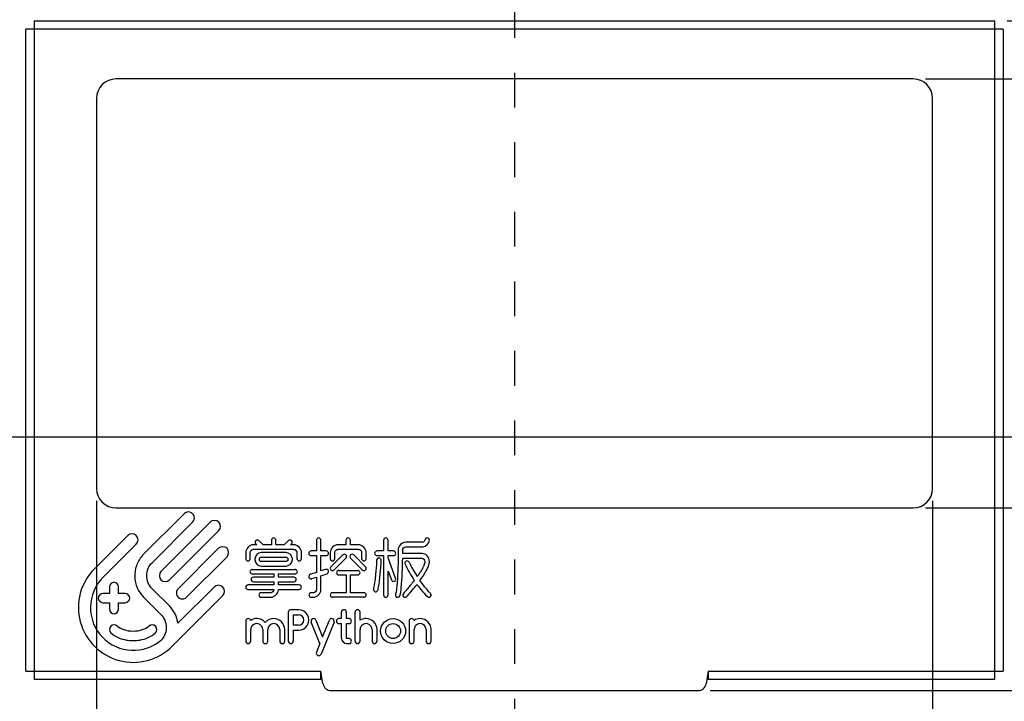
# Model space of a CAD drawing. Header units: millimetres. Extents: x 0 to 228, y 39 to 200.
# Tile 4 of 13: x 46 to 81, y 87 to 112. Entities that reach past the tile are written whole.
import ezdxf

# ---------------------------------------------------------------- set-up
doc = ezdxf.new("R2010")
doc.units = ezdxf.units.MM
doc.header["$LTSCALE"] = 12.565385
doc.header["$PDMODE"] = 3
doc.header["$PDSIZE"] = 5
doc.linetypes.add('DASHED', pattern=[0.2, 0.1, -0.1])
doc.layers.get('0').update_dxf_attribs({"linetype": 'CONTINUOUS'})
doc.layers.get('Defpoints').update_dxf_attribs({"linetype": 'CONTINUOUS'})
doc.styles.get("Standard").update_dxf_attribs({"font": 'txt', "width": 0.6})
doc.dimstyles.new('DIMSTYLE_1', dxfattribs={"dimtxt": 1.923077, "dimasz": 1.153846, "dimexe": 0.18, "dimexo": 0.0625, "dimgap": 0.09, "dimtad": 1, "dimdec": 1, "dimdsep": 46, "dimtxsty": 'Standard', "dimblk": '_FILLED', "dimblk1": '_FILLED', "dimblk2": '_FILLED', "dimcen": 0.09, "dimadec": 0, "dimazin": 0, "dimtp": 0.2, "dimtm": 0.2, "dimtfac": 1, "dimtdec": 1, "dimtofl": 0, "dimtmove": 0, "dimatfit": 3, "dimldrblk": '_FILLED', "dimfxl": 0, "dimtolj": 1, "dimarcsym": 0})
doc.dimstyles.new('DIMSTYLE_4', dxfattribs={"dimtxt": 1.923077, "dimasz": 1.153846, "dimexe": 0.18, "dimexo": 0.0625, "dimgap": 0.09, "dimtad": 1, "dimdec": 3, "dimdsep": 46, "dimtxsty": 'Standard', "dimblk": '_FILLED', "dimblk1": '_FILLED', "dimblk2": '_FILLED', "dimcen": 0.09, "dimadec": 0, "dimazin": 0, "dimtp": 0.1, "dimtm": 0.1, "dimtfac": 1, "dimtdec": 3, "dimtofl": 0, "dimtmove": 0, "dimatfit": 3, "dimldrblk": '_FILLED', "dimfxl": 0, "dimtolj": 1, "dimarcsym": 0})
doc.dimstyles.new('DIMSTYLE_5', dxfattribs={"dimtxt": 1.923077, "dimasz": 1.153846, "dimexe": 0.18, "dimexo": 0.0625, "dimgap": 0.09, "dimtad": 1, "dimdec": 3, "dimdsep": 46, "dimtxsty": 'Standard', "dimblk": '_FILLED', "dimblk1": '_FILLED', "dimblk2": '_FILLED', "dimcen": 0.09, "dimadec": 0, "dimazin": 0, "dimtp": 0.2, "dimtm": 0.2, "dimtfac": 1, "dimtdec": 3, "dimtofl": 0, "dimtmove": 0, "dimatfit": 3, "dimldrblk": '_FILLED', "dimfxl": 0, "dimtolj": 1, "dimarcsym": 0})
doc.dimstyles.new('DIMSTYLE_7', dxfattribs={"dimtxt": 1.923077, "dimasz": 1.153846, "dimexe": 0.18, "dimexo": 0.0625, "dimgap": 0.09, "dimtad": 1, "dimdec": 1, "dimdsep": 46, "dimtxsty": 'Standard', "dimblk": '_FILLED', "dimblk1": '_FILLED', "dimblk2": '_FILLED', "dimcen": 0.09, "dimadec": 0, "dimazin": 0, "dimtp": 0.3, "dimtm": 0.3, "dimtfac": 1, "dimtdec": 1, "dimtofl": 0, "dimtmove": 0, "dimatfit": 3, "dimldrblk": '_FILLED', "dimfxl": 0, "dimtolj": 1, "dimarcsym": 0})

# ---------------------------------------------------------------- blocks, each defined once
blk = doc.blocks.new('_FILLED')
at = {"color": 0, "linetype": 'ByBlock'}
blk.add_solid([(0, 0), (-1, 0.267), (-1, -0.267)], dxfattribs=at)
blk = doc.blocks.new('*D75')
at = {"color": 0, "linetype": 'Continuous', "lineweight": -2, "transparency": 16777216}
for p, q in [((40.921, 98.228), (40.921, 66.178)), ((63.711, 70.615), (63.711, 66.178)), ((62.558, 66.358), (42.075, 66.358))]:
    blk.add_line(p, q, dxfattribs=at)
at = {"layer": 'Defpoints', "color": 0, "linetype": 'Continuous', "transparency": 16777216}
for p in [(40.921, 98.29), (63.711, 70.678), (40.921, 66.358)]:
    blk.add_point(p, dxfattribs=at)
at = {"color": 0, "linetype": 'Continuous', "lineweight": -2, "transparency": 16777216, "xscale": 1.1538461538, "yscale": 1.1538461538, "zscale": 1.1538461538, "rotation": 180}
blk.add_blockref('_FILLED', (40.921, 66.358), dxfattribs=at)
at = {"color": 0, "linetype": 'Continuous', "lineweight": -2, "transparency": 16777216, "xscale": 1.1538461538, "yscale": 1.1538461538, "zscale": 1.1538461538}
blk.add_blockref('_FILLED', (63.711, 66.358), dxfattribs=at)
at = {"color": 0, "linetype": 'Continuous', "transparency": 16777216, "insert": (54.261, 68.372), "char_height": 1.9231, "width": 4.61538, "attachment_point": 2}
blk.add_mtext('\\A1;22.8', dxfattribs=at)
blk = doc.blocks.new('*D76')
at = {"color": 0, "linetype": 'Continuous', "lineweight": -2, "transparency": 16777216}
for p, q in [((86.99, 100.074), (86.99, 66.178)), ((63.711, 67.255), (63.711, 66.178)), ((64.865, 66.358), (85.836, 66.358))]:
    blk.add_line(p, q, dxfattribs=at)
at = {"layer": 'Defpoints', "color": 0, "linetype": 'Continuous', "transparency": 16777216}
for p in [(86.99, 100.136), (63.711, 67.317), (86.99, 66.358)]:
    blk.add_point(p, dxfattribs=at)
at = {"color": 0, "linetype": 'Continuous', "lineweight": -2, "transparency": 16777216, "xscale": 1.1538461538, "yscale": 1.1538461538, "zscale": 1.1538461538, "rotation": 180}
blk.add_blockref('_FILLED', (63.711, 66.358), dxfattribs=at)
at = {"color": 0, "linetype": 'Continuous', "lineweight": -2, "transparency": 16777216, "xscale": 1.1538461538, "yscale": 1.1538461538, "zscale": 1.1538461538}
blk.add_blockref('_FILLED', (86.99, 66.358), dxfattribs=at)
at = {"color": 0, "linetype": 'Continuous', "transparency": 16777216, "insert": (69.208, 68.372), "char_height": 1.9231, "width": 4.61538, "attachment_point": 2}
blk.add_mtext('\\A1;23.3', dxfattribs=at)
blk = doc.blocks.new('*D82')
at = {"color": 0, "linetype": 'Continuous', "lineweight": -2, "transparency": 16777216}
for p, q in [((39.878, 120.443), (27.895, 120.443)), ((28.075, 119.289), (28.075, 97.751)), ((85.427, 96.597), (27.895, 96.597))]:
    blk.add_line(p, q, dxfattribs=at)
at = {"layer": 'Defpoints', "color": 0, "linetype": 'Continuous', "transparency": 16777216}
for p in [(39.941, 120.443), (28.075, 96.597), (85.489, 96.597)]:
    blk.add_point(p, dxfattribs=at)
at = {"color": 0, "linetype": 'Continuous', "lineweight": -2, "transparency": 16777216, "xscale": 1.1538461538, "yscale": 1.1538461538, "zscale": 1.1538461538}
for p, rotation in [((28.075, 120.443), 90), ((28.075, 96.597), 270)]:
    blk.add_blockref('_FILLED', p, dxfattribs=dict(at, rotation=rotation))
at = {"color": 0, "linetype": 'Continuous', "transparency": 16777216, "insert": (26.062, 106.813), "char_height": 1.9231, "width": 4.61538, "attachment_point": 2, "rotation": 90}
blk.add_mtext('\\A1;23.8', dxfattribs=at)
blk = doc.blocks.new('*D83')
at = {"color": 0, "linetype": 'Continuous', "lineweight": -2, "transparency": 16777216}
for p, q in [((48.611, 94.295), (48.611, 69.809)), ((78.812, 94.295), (78.812, 69.809)), ((49.765, 69.989), (77.658, 69.989))]:
    blk.add_line(p, q, dxfattribs=at)
at = {"layer": 'Defpoints', "color": 0, "linetype": 'Continuous', "transparency": 16777216}
for p in [(48.611, 94.358), (78.812, 94.358), (78.812, 69.989)]:
    blk.add_point(p, dxfattribs=at)
at = {"color": 0, "linetype": 'Continuous', "lineweight": -2, "transparency": 16777216, "xscale": 1.1538461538, "yscale": 1.1538461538, "zscale": 1.1538461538, "rotation": 180}
blk.add_blockref('_FILLED', (48.611, 69.989), dxfattribs=at)
at = {"color": 0, "linetype": 'Continuous', "lineweight": -2, "transparency": 16777216, "xscale": 1.1538461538, "yscale": 1.1538461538, "zscale": 1.1538461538}
blk.add_blockref('_FILLED', (78.812, 69.989), dxfattribs=at)
at = {"color": 0, "linetype": 'Continuous', "transparency": 16777216, "insert": (54.212, 72.002), "char_height": 1.9231, "width": 4.61538, "attachment_point": 2}
blk.add_mtext('\\A1;30.2', dxfattribs=at)
blk = doc.blocks.new('*D84')
at = {"color": 0, "linetype": 'Continuous', "lineweight": -2, "transparency": 16777216}
for p, q in [((78.559, 109.543), (94.723, 109.543)), ((94.543, 95.196), (94.543, 108.389)), ((78.559, 94.043), (94.723, 94.043))]:
    blk.add_line(p, q, dxfattribs=at)
at = {"layer": 'Defpoints', "color": 0, "linetype": 'Continuous', "transparency": 16777216}
for p in [(78.496, 109.543), (94.543, 109.543), (78.496, 94.043)]:
    blk.add_point(p, dxfattribs=at)
at = {"color": 0, "linetype": 'Continuous', "lineweight": -2, "transparency": 16777216, "xscale": 1.1538461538, "yscale": 1.1538461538, "zscale": 1.1538461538}
for p, rotation in [((94.543, 109.543), 90), ((94.543, 94.043), 270)]:
    blk.add_blockref('_FILLED', p, dxfattribs=dict(at, rotation=rotation))
at = {"color": 0, "linetype": 'Continuous', "transparency": 16777216, "insert": (92.53, 99.73), "char_height": 1.9231, "width": 4.61538, "attachment_point": 2, "rotation": 90}
blk.add_mtext('\\A1;15.5', dxfattribs=at)
blk = doc.blocks.new('*D88')
at = {"color": 0, "linetype": 'Continuous', "lineweight": -2, "transparency": 16777216}
for p, q in [((81.509, 111.643), (98.1, 111.643)), ((97.92, 110.489), (97.92, 88.596)), ((70.783, 87.443), (98.1, 87.443))]:
    blk.add_line(p, q, dxfattribs=at)
at = {"layer": 'Defpoints', "color": 0, "linetype": 'Continuous', "transparency": 16777216}
for p in [(81.446, 111.643), (70.721, 87.443), (97.92, 87.443)]:
    blk.add_point(p, dxfattribs=at)
at = {"color": 0, "linetype": 'Continuous', "lineweight": -2, "transparency": 16777216, "xscale": 1.1538461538, "yscale": 1.1538461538, "zscale": 1.1538461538}
for p, rotation in [((97.92, 111.643), 90), ((97.92, 87.443), 270)]:
    blk.add_blockref('_FILLED', p, dxfattribs=dict(at, rotation=rotation))
at = {"color": 0, "linetype": 'Continuous', "transparency": 16777216, "insert": (95.906, 100.012), "char_height": 1.9231, "width": 4.61538, "attachment_point": 2, "rotation": 90}
blk.add_mtext('\\A1;24.2', dxfattribs=at)
blk = doc.blocks.new('*D89')
at = {"color": 0, "linetype": 'Continuous', "lineweight": -2, "transparency": 16777216}
for p, q in [((39.878, 120.443), (24.603, 120.443)), ((24.783, 119.289), (24.783, 85.069)), ((63.649, 83.915), (24.603, 83.915))]:
    blk.add_line(p, q, dxfattribs=at)
at = {"layer": 'Defpoints', "color": 0, "linetype": 'Continuous', "transparency": 16777216}
for p in [(39.941, 120.443), (24.783, 83.915), (63.711, 83.915)]:
    blk.add_point(p, dxfattribs=at)
at = {"color": 0, "linetype": 'Continuous', "lineweight": -2, "transparency": 16777216, "xscale": 1.1538461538, "yscale": 1.1538461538, "zscale": 1.1538461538}
for p, rotation in [((24.783, 120.443), 90), ((24.783, 83.915), 270)]:
    blk.add_blockref('_FILLED', p, dxfattribs=dict(at, rotation=rotation))
at = {"color": 0, "linetype": 'Continuous', "transparency": 16777216, "insert": (22.77, 106.922), "char_height": 1.9231, "width": 4.61538, "attachment_point": 2, "rotation": 90}
blk.add_mtext('\\A1;36.5', dxfattribs=at)
blk = doc.blocks.new('*D92')
at = {"color": 0, "linetype": 'Continuous', "lineweight": -2, "transparency": 16777216}
for p, q in [((94.543, 112.796), (94.543, 116.265)), ((81.509, 111.643), (94.723, 111.643)), ((78.559, 109.543), (94.723, 109.543)), ((94.543, 108.389), (94.543, 107.235))]:
    blk.add_line(p, q, dxfattribs=at)
at = {"layer": 'Defpoints', "color": 0, "linetype": 'Continuous', "transparency": 16777216}
for p in [(81.446, 111.643), (94.543, 111.643), (78.496, 109.543)]:
    blk.add_point(p, dxfattribs=at)
at = {"color": 0, "linetype": 'Continuous', "lineweight": -2, "transparency": 16777216, "xscale": 1.1538461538, "yscale": 1.1538461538, "zscale": 1.1538461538}
for p, rotation in [((94.543, 111.643), 270), ((94.543, 109.543), 90)]:
    blk.add_blockref('_FILLED', p, dxfattribs=dict(at, rotation=rotation))
at = {"color": 0, "linetype": 'Continuous', "transparency": 16777216, "insert": (92.53, 113.482), "char_height": 1.9231, "width": 3.46154, "attachment_point": 1, "rotation": 90}
blk.add_mtext('\\A1;2.1', dxfattribs=at)

msp = doc.modelspace()

# ---------------------------------------------------------------- linework, layer by layer
at = {"color": 7, "linetype": 'DASHED'}
msp.add_line((63.7113, 124.8476), (63.7113, 67.702), dxfattribs=at)
at = {"color": 7, "linetype": 'Continuous'}
for p, q in [((46.0614, 88.1424), (46.0614, 111.3424)), ((81.3614, 111.3424), (46.0614, 111.3424)), ((46.3614, 111.6424), (46.3614, 87.8424)), ((46.3614, 111.6424), (81.0614, 111.6424)), ((81.0614, 87.8424), (81.0614, 111.6424)), ((81.3614, 111.3424), (81.3614, 88.1424)), ((78.1119, 109.5424), (49.3113, 109.5424)), ((48.6113, 108.8424), (48.6113, 94.7424)), ((78.8119, 94.7424), (78.8119, 108.8424)), ((49.3113, 94.0424), (78.1119, 94.0424)), ((50.2763, 92.338), (51.773, 93.8345)), ((50.6181, 92.065), (52.0803, 93.5272)), ((52.7155, 93.5304), (50.9342, 91.7491)), ((51.2415, 91.4417), (53.0229, 93.2231)), ((49.7382, 93.0465), (48.5363, 91.8447)), ((54.628, 92.7114), (54.4771, 92.8623)), ((54.9261, 92.8765), (54.9261, 92.7114)), ((55.0909, 92.7114), (55.0909, 92.8765)), ((55.5407, 92.8623), (55.3898, 92.7114)), ((56.5527, 92.8765), (56.5527, 92.4873)), ((56.7175, 92.4873), (56.7175, 92.8765)), ((57.6193, 92.8765), (57.6193, 92.7114)), ((57.7842, 92.7114), (57.7842, 92.8765)), ((58.9803, 92.8765), (58.9803, 92.4873)), ((59.1451, 92.4873), (59.1451, 92.8765)), ((48.8437, 91.5373), (50.0455, 92.7391)), ((53.0196, 92.5879), (51.5575, 91.1257)), ((54.3949, 92.7114), (54.2725, 92.7114)), ((55.7413, 92.5465), (54.2725, 92.5465)), ((54.3606, 92.7457), (54.3949, 92.7114)), ((54.9261, 92.7114), (54.628, 92.7114)), ((55.3898, 92.7114), (55.0909, 92.7114)), ((55.623, 92.7114), (55.6573, 92.7457)), ((55.7413, 92.7114), (55.623, 92.7114)), ((56.5527, 92.4873), (56.3596, 92.4873)), ((56.9106, 92.4873), (56.7175, 92.4873)), ((57.6193, 92.7114), (57.3253, 92.7114)), ((58.0782, 92.5465), (57.3253, 92.5465)), ((58.0782, 92.7114), (57.7842, 92.7114)), ((58.9803, 92.4873), (58.7378, 92.4873)), ((59.3381, 92.4873), (59.1451, 92.4873)), ((59.5047, 92.5312), (59.5047, 92.3251)), ((59.6695, 92.3949), (59.6695, 92.5312)), ((60.3981, 92.805), (59.7785, 92.805)), ((59.7785, 92.6401), (60.3981, 92.6401)), ((51.8649, 90.8184), (53.327, 92.2805)), ((53.9987, 92.4375), (53.9987, 92.2116)), ((54.1636, 92.2116), (54.1636, 92.4375)), ((54.3266, 92.1995), (54.3266, 92.1718)), ((54.4914, 92.1718), (54.4914, 92.1995)), ((55.4546, 92.4322), (54.5593, 92.4322)), ((54.5593, 92.2673), (55.4546, 92.2673)), ((55.5224, 92.1995), (55.5224, 92.1718)), ((55.6872, 92.1718), (55.6872, 92.1995)), ((55.8503, 92.4375), (55.8503, 92.2116)), ((56.0152, 92.2116), (56.0152, 92.4375)), ((56.3596, 92.3224), (56.5527, 92.3224)), ((56.5527, 92.3224), (56.5527, 91.7154)), ((56.7175, 91.7689), (56.7175, 92.3224)), ((56.7175, 92.3224), (56.9106, 92.3224)), ((57.0515, 92.4375), (57.0515, 92.2117)), ((57.5019, 92.3472), (57.0756, 91.9209)), ((57.1922, 91.8043), (57.6184, 92.2305)), ((57.2164, 92.2117), (57.2164, 92.4375)), ((57.7851, 92.2305), (58.2114, 91.8043)), ((58.3279, 91.9209), (57.9017, 92.3472)), ((58.1872, 92.4375), (58.1872, 92.2117)), ((58.3521, 92.2117), (58.3521, 92.4375)), ((58.7378, 92.3224), (58.9803, 92.3224)), ((58.9803, 92.3224), (58.9803, 90.8976)), ((59.1451, 92.2349), (59.1451, 92.3224)), ((59.1451, 92.3224), (59.3381, 92.3224)), ((59.4155, 91.5014), (59.1451, 92.2349)), ((59.6693, 92.23), (60.3606, 92.23)), ((60.3606, 92.3949), (59.6695, 92.3949)), ((54.2358, 91.823), (55.7818, 91.823)), ((55.4546, 92.104), (54.5593, 92.104)), ((54.5593, 91.9391), (55.4546, 91.9391)), ((56.8851, 91.8234), (56.7175, 91.7689)), ((57.3629, 91.788), (58.0474, 91.788)), ((54.2358, 91.6581), (55.0157, 91.6581)), ((55.0157, 91.542), (54.2766, 91.542)), ((55.0157, 91.6581), (55.0157, 91.542)), ((55.1806, 91.542), (55.1806, 91.6581)), ((55.1806, 91.6581), (55.7818, 91.6581)), ((55.7451, 91.542), (55.1806, 91.542)), ((56.5527, 91.7154), (56.3342, 91.6444)), ((56.3851, 91.4876), (56.5527, 91.5421)), ((56.5527, 91.5421), (56.5527, 91.0889)), ((56.7175, 91.5956), (56.936, 91.6666)), ((56.7175, 91.0889), (56.7175, 91.5956)), ((57.3629, 91.6232), (57.6227, 91.6232)), ((57.6227, 91.6232), (57.6227, 90.98)), ((57.7876, 90.98), (57.7876, 91.6232)), ((57.7876, 91.6232), (58.0474, 91.6232)), ((59.1451, 90.8976), (59.1451, 91.7583)), ((59.1451, 91.7583), (59.2608, 91.4444)), ((49.0749, 91.1907), (49.0749, 90.9537)), ((49.4083, 90.9537), (49.4083, 91.1907)), ((51.2418, 90.502), (50.6182, 91.1257)), ((52.8623, 91.1838), (51.5526, 89.8741)), ((55.0157, 91.261), (54.0811, 91.261)), ((54.0811, 91.0961), (55.0153, 91.0961)), ((54.2766, 91.3771), (55.0157, 91.3771)), ((55.0157, 91.3771), (55.0157, 91.261)), ((55.1804, 91.0961), (55.9327, 91.0961)), ((55.1806, 91.261), (55.1806, 91.3771)), ((55.1806, 91.3771), (55.7451, 91.3771)), ((55.9327, 91.261), (55.1806, 91.261)), ((49.0749, 90.9537), (48.8379, 90.9537)), ((49.6454, 90.9537), (49.4083, 90.9537)), ((50.3105, 90.8188), (50.9342, 90.195)), ((51.337, 89.0439), (53.1696, 90.8765)), ((54.9067, 90.98), (54.5576, 90.98)), ((54.5576, 90.8151), (54.9067, 90.8151)), ((56.4437, 90.98), (56.3627, 90.98)), ((56.3627, 90.8151), (56.4437, 90.8151)), ((57.6227, 90.98), (57.1339, 90.98)), ((58.2696, 90.8151), (57.1339, 90.8151)), ((58.2696, 90.98), (57.7876, 90.98)), ((48.8379, 90.6203), (49.0749, 90.6203)), ((49.0749, 90.6203), (49.0749, 90.3833)), ((49.4083, 90.3833), (49.4083, 90.6203)), ((49.4083, 90.6203), (49.6454, 90.6203)), ((55.9094, 90.3672), (55.6287, 90.3672)), ((55.5371, 90.2756), (55.5371, 89.2341)), ((55.7204, 89.8059), (55.7204, 90.1839)), ((55.7204, 90.1839), (55.9094, 90.1839)), ((57.4562, 90.0465), (57.365, 90.0465)), ((57.4562, 90.0465), (57.4562, 90.2755)), ((57.6395, 90.0465), (57.6395, 90.2755)), ((57.7307, 90.0465), (57.6395, 90.0465)), ((57.948, 89.2341), (57.948, 90.2756)), ((58.1313, 89.983), (58.1313, 90.2756)), ((53.9987, 89.9548), (53.9987, 89.2341)), ((54.182, 89.2341), (54.182, 89.6475)), ((54.6134, 89.6475), (54.6134, 89.2341)), ((54.7967, 89.2341), (54.7967, 89.6475)), ((55.2281, 89.6475), (55.2281, 89.2341)), ((55.4114, 89.2341), (55.4114, 89.6475)), ((55.9094, 89.8059), (55.7204, 89.8059)), ((56.6784, 89.1425), (56.3643, 89.9205)), ((56.5344, 89.9892), (56.7775, 89.3872)), ((57.1906, 89.9205), (56.7234, 88.7629)), ((56.7776, 89.3871), (57.0207, 89.9892)), ((57.365, 89.8632), (57.4562, 89.8632)), ((57.4562, 89.3258), (57.4562, 89.8632)), ((57.6395, 89.8632), (57.7307, 89.8632)), ((57.6395, 89.3258), (57.6395, 89.8632)), ((58.1313, 89.2341), (58.1313, 89.6475)), ((58.5627, 89.6475), (58.5627, 89.2341)), ((58.746, 89.2341), (58.746, 89.6475)), ((59.9013, 89.9548), (59.9013, 89.2341)), ((60.0846, 89.2341), (60.0846, 89.6475)), ((60.516, 89.6475), (60.516, 89.2341)), ((60.6993, 89.2341), (60.6993, 89.6475)), ((55.7204, 89.2341), (55.7204, 89.6226)), ((55.7204, 89.6226), (55.9094, 89.6226)), ((57.7307, 89.3258), (57.6395, 89.3258)), ((56.6786, 89.1426), (56.5518, 88.8276)), ((57.6393, 89.1425), (57.7307, 89.1425)), ((46.0614, 88.1424), (56.7114, 88.1424)), ((56.7114, 87.8424), (56.7114, 88.1424)), ((56.7911, 87.6903), (56.7114, 88.1424)), ((70.7114, 88.1424), (70.6317, 87.6903)), ((70.7114, 88.1424), (81.3614, 88.1424)), ((70.7114, 88.1424), (70.7114, 87.8424)), ((56.7114, 87.8424), (46.3614, 87.8424)), ((81.0614, 87.8424), (70.7114, 87.8424)), ((57.0866, 87.4424), (70.3362, 87.4424))]:
    msp.add_line(p, q, dxfattribs=at)
for centre, radius in [((59.3236, 89.5945), 0.452), ((59.3237, 89.5945), 0.2687)]:
    msp.add_circle(centre, radius, dxfattribs=at)
for centre, radius, start, end in [((49.3113, 108.8424), 0.7, 90, 180), ((78.1119, 108.8424), 0.7, 0, 90), ((49.3113, 94.7424), 0.7, 180, 270), ((78.1119, 94.7424), 0.7, 270, 0), ((51.9266, 93.6809), 0.2173, 314.99064, 135.00201), ((52.8692, 93.3767), 0.2173, 315.00354, 134.99743), ((49.8918, 92.8928), 0.2173, 315, 134.99343), ((49.9364, 90.444), 1.9804, 134.98918, 315.00938), ((58.2697, 91.8626), 0.0824, 225.01628, 45.01628), ((64.2277, 94.1731), 4.9684, 205.79792, 213.59461), ((64.2032, 94.1627), 4.7769, 205.81301, 212.93847), ((49.9365, 90.4441), 1.5457, 134.98952, 311.82445), ((56.3597, 91.566), 0.0825, 108.00572, 287.98781), ((59.3382, 91.4729), 0.0824, 200.23509, 20.22553), ((51.7112, 90.9721), 0.2173, 135.00199, 315.00459), ((53.0159, 91.0301), 0.2173, 315.00593, 134.99484), ((58.6966, 91.097), 0.0824, 166.84074, 346.81162), ((59.4869, 90.8975), 0.0824, 160.92057, 340.9379), ((59.7548, 90.8975), 0.0824, 137.23835, 317.2708), ((60.6169, 90.8975), 0.0824, 226.60179, 46.64164), ((55.9094, 89.9949), 0.3723, 269.99729, 90.00271), ((55.0124, 89.6475), 0.399, 359.99606, 90.00394), ((55.9093, 89.9949), 0.189, 270.0076, 89.9924), ((58.347, 89.6475), 0.399, 359.99174, 90.0032), ((60.3003, 89.6475), 0.399, 359.99214, 90.0028), ((54.3977, 89.6475), 0.2157, 359.99671, 180.00329), ((55.0124, 89.6475), 0.2157, 359.99176, 179.9895), ((58.347, 89.6475), 0.2157, 359.99158, 180.00842), ((60.3003, 89.6475), 0.2157, 359.99158, 180.00842), ((54.705, 89.2341), 0.0917, 180.00122, 359.99878), ((57.0866, 87.7424), 0.3, 190, 270), ((70.3362, 87.7424), 0.3, 270, 350)]:
    msp.add_arc(centre, radius, start, end, dxfattribs=at)
for points in [[(54.4771, 92.8623), (54.4497, 92.8897), (54.3297, 92.8931), (54.3331, 92.7732), (54.3606, 92.7457)], [(55.0909, 92.8765), (55.0909, 92.9154), (55.0085, 93.0025), (54.9261, 92.9154), (54.9261, 92.8765)], [(57.7842, 92.8765), (57.7842, 92.9154), (57.7018, 93.0025), (57.6193, 92.9154), (57.6193, 92.8765)], [(60.3981, 92.6401), (60.5095, 92.6401), (60.6344, 92.7651), (60.6345, 92.8765)], [(53.327, 92.5879), (53.2545, 92.6603), (53.0921, 92.6603), (53.0196, 92.5879)], [(53.327, 92.2805), (53.3994, 92.353), (53.3994, 92.5154), (53.327, 92.5879)], [(54.2725, 92.7114), (54.1434, 92.7114), (53.9987, 92.5666), (53.9987, 92.4375)], [(54.1636, 92.4375), (54.1636, 92.4889), (54.2211, 92.5465), (54.2725, 92.5465)], [(56.0152, 92.4375), (56.0152, 92.5666), (55.8704, 92.7114), (55.7413, 92.7114)], [(55.7413, 92.5465), (55.7927, 92.5465), (55.8503, 92.4889), (55.8503, 92.4375)], [(56.3596, 92.4873), (56.3208, 92.4873), (56.2337, 92.4048), (56.3208, 92.3224), (56.3596, 92.3224)], [(56.9106, 92.3224), (56.9494, 92.3224), (57.0367, 92.4048), (56.9494, 92.4873), (56.9106, 92.4873)], [(57.3253, 92.7114), (57.1962, 92.7114), (57.0515, 92.5666), (57.0515, 92.4375)], [(57.2164, 92.4375), (57.2164, 92.4889), (57.274, 92.5465), (57.3253, 92.5465)], [(58.3521, 92.4375), (58.3521, 92.5666), (58.2073, 92.7114), (58.0782, 92.7114)], [(58.0782, 92.5465), (58.1296, 92.5465), (58.1872, 92.4889), (58.1872, 92.4375)], [(58.7378, 92.4873), (58.6989, 92.4873), (58.6118, 92.4048), (58.6989, 92.3224), (58.7378, 92.3224)], [(59.3381, 92.3224), (59.377, 92.3224), (59.4642, 92.4048), (59.377, 92.4873), (59.3381, 92.4873)], [(59.7785, 92.805), (59.6494, 92.805), (59.5047, 92.6603), (59.5047, 92.5312)], [(59.6695, 92.5312), (59.6695, 92.5825), (59.7271, 92.6401), (59.7785, 92.6401)], [(54.5593, 92.4322), (54.4496, 92.4322), (54.3266, 92.3092), (54.3266, 92.1995)], [(54.3266, 92.1718), (54.3266, 92.0621), (54.4496, 91.9391), (54.5593, 91.9391)], [(54.4914, 92.1995), (54.4914, 92.2315), (54.5273, 92.2673), (54.5593, 92.2673)], [(54.5593, 92.104), (54.5273, 92.104), (54.4914, 92.1399), (54.4914, 92.1718)], [(55.6872, 92.1995), (55.6872, 92.3092), (55.5642, 92.4322), (55.4546, 92.4322)], [(55.4546, 92.2673), (55.4865, 92.2673), (55.5224, 92.2315), (55.5224, 92.1995)], [(55.5224, 92.1718), (55.5224, 92.1399), (55.4865, 92.104), (55.4546, 92.104)], [(55.4546, 91.9391), (55.5642, 91.9391), (55.6872, 92.0621), (55.6872, 92.1718)], [(57.0515, 92.2117), (57.0515, 92.1728), (57.0951, 92.1292), (57.1339, 92.1292)], [(57.1339, 92.1292), (57.1728, 92.1292), (57.2164, 92.1728), (57.2164, 92.2117)], [(58.8127, 92.2372), (58.774, 92.2377), (58.7302, 92.1949), (58.7296, 92.1561)], [(58.8944, 92.1534), (58.895, 92.1925), (58.8517, 92.2371), (58.8127, 92.2372)], [(54.2358, 91.823), (54.197, 91.823), (54.1098, 91.7406), (54.197, 91.6581), (54.2358, 91.6581)], [(55.7818, 91.6581), (55.8206, 91.6581), (55.9077, 91.7406), (55.8206, 91.823), (55.7818, 91.823)], [(57.1339, 91.7802), (57.1549, 91.7802), (57.1773, 91.7895), (57.1922, 91.8043)], [(50.9342, 91.7491), (50.8617, 91.6767), (50.8617, 91.5142), (50.9342, 91.4417)], [(50.9342, 91.4417), (51.0066, 91.3693), (51.1691, 91.3693), (51.2415, 91.4417)], [(54.2766, 91.542), (54.2378, 91.542), (54.1506, 91.4596), (54.2378, 91.3771), (54.2766, 91.3771)], [(55.7451, 91.3771), (55.784, 91.3771), (55.8712, 91.4596), (55.784, 91.542), (55.7451, 91.542)], [(54.0811, 91.261), (54.0423, 91.261), (53.9551, 91.1786), (54.0423, 91.0961), (54.0811, 91.0961)], [(55.9327, 91.0961), (55.9716, 91.0961), (56.0588, 91.1786), (55.9716, 91.261), (55.9327, 91.261)], [(56.4437, 90.8151), (56.5728, 90.8151), (56.7175, 90.9599), (56.7175, 91.0889)], [(56.5527, 91.0889), (56.5527, 91.0376), (56.4951, 90.98), (56.4437, 90.98)], [(49.0749, 90.3833), (49.0749, 90.3047), (49.163, 90.2165), (49.2416, 90.2165)], [(49.2416, 90.2165), (49.3202, 90.2165), (49.4083, 90.3047), (49.4083, 90.3833)], [(51.5526, 89.8741), (51.5213, 90.1055), (51.4069, 90.3368), (51.2418, 90.5021)], [(55.6287, 90.3672), (55.5855, 90.3672), (55.5371, 90.3188), (55.5371, 90.2756)], [(57.6395, 90.2755), (57.6395, 90.3188), (57.5478, 90.4156), (57.4562, 90.3188), (57.4562, 90.2755)], [(55.0124, 90.0465), (54.8992, 90.0465), (54.7773, 89.9891), (54.705, 89.9019)], [(57.14, 90.0398), (57.0999, 90.056), (57.0369, 90.0292), (57.0207, 89.9892)], [(57.1906, 89.9205), (57.2068, 89.9605), (57.18, 90.0236), (57.14, 90.0398)], [(57.365, 90.0465), (57.3217, 90.0465), (57.2248, 89.9548), (57.3217, 89.8632), (57.365, 89.8632)], [(57.7307, 89.8632), (57.7739, 89.8632), (57.8708, 89.9548), (57.7739, 90.0465), (57.7307, 90.0465)], [(58.347, 90.0465), (58.2721, 90.0465), (58.1943, 90.0236), (58.1313, 89.983)], [(60.3003, 90.0465), (60.2239, 90.0465), (60.1446, 90.0227), (60.0808, 89.9807)], [(49.3563, 89.7744), (49.2993, 89.8285), (49.0567, 89.8288), (49.0699, 89.5866), (49.1269, 89.5325)], [(57.4562, 89.3258), (57.4562, 89.2395), (57.553, 89.1426), (57.6393, 89.1425)], [(57.7307, 89.1425), (57.7739, 89.1425), (57.8708, 89.2342), (57.7739, 89.3258), (57.7307, 89.3258)], [(53.9987, 89.2341), (53.9987, 89.1909), (54.0903, 89.0941), (54.182, 89.1909), (54.182, 89.2341)], [(55.5371, 89.2341), (55.5371, 89.1909), (55.6287, 89.0941), (55.7204, 89.1909), (55.7204, 89.2341)]]:
    msp.add_open_spline(points, degree=3, dxfattribs=at)
for points, knots in [([(55.6573, 92.7457), (55.6848, 92.7732), (55.6881, 92.8931), (55.5682, 92.8897), (55.5407, 92.8623)], [0, 0, 0, 0, 0.4999243, 1, 1, 1, 1]), ([(56.7175, 92.8765), (56.7175, 92.9154), (56.6351, 93.0025), (56.5527, 92.9154), (56.5527, 92.8765)], [0, 0, 0, 0, 0.4999465, 1, 1, 1, 1]), ([(59.1451, 92.8765), (59.1451, 92.9154), (59.0627, 93.0025), (58.9803, 92.9154), (58.9803, 92.8765)], [0, 0, 0, 0, 0.4999465, 1, 1, 1, 1]), ([(60.6345, 92.8765), (60.6345, 92.8975), (60.6164, 92.9413), (60.5527, 92.9678), (60.485, 92.9411), (60.4702, 92.8794), (60.4565, 92.8205), (60.4163, 92.805), (60.3981, 92.805)], [0, 0, 0, 0, 0.1743656, 0.348779, 0.5231783, 0.6975777, 0.8487889, 1, 1, 1, 1]), ([(50.2763, 92.338), (50.2684, 92.33), (50.2203, 92.2641), (50.127, 92.1466), (50.017, 91.895), (49.9409, 91.4232), (50.1209, 91.0085), (50.3104, 90.8188)], [0, 0, 0, 0, 0.0204877, 0.1473126, 0.2711032, 0.5137563, 1, 1, 1, 1]), ([(53.9987, 92.2116), (53.9987, 92.1728), (54.0811, 92.0856), (54.1636, 92.1728), (54.1636, 92.2116)], [0, 0, 0, 0, 0.499893, 1, 1, 1, 1]), ([(55.8503, 92.2116), (55.8503, 92.1728), (55.9327, 92.0856), (56.0152, 92.1728), (56.0152, 92.2116)], [0, 0, 0, 0, 0.4999465, 1, 1, 1, 1]), ([(57.6184, 92.2305), (57.6459, 92.258), (57.6493, 92.378), (57.5293, 92.3746), (57.5019, 92.3472)], [0, 0, 0, 0, 0.5001513, 1, 1, 1, 1]), ([(57.9017, 92.3472), (57.8742, 92.3746), (57.7543, 92.378), (57.7576, 92.258), (57.7851, 92.2305)], [0, 0, 0, 0, 0.4999244, 1, 1, 1, 1]), ([(58.1872, 92.2117), (58.1872, 92.1728), (58.2696, 92.0856), (58.3521, 92.1728), (58.3521, 92.2117)], [0, 0, 0, 0, 0.4999465, 1, 1, 1, 1]), ([(58.7296, 92.1561), (58.7293, 92.1456), (58.723, 91.9746), (58.7076, 91.8041), (58.6916, 91.6443)], [0, 0, 0, 0, 0.0613284, 1, 1, 1, 1]), ([(58.8557, 91.628), (58.8634, 91.7053), (58.879, 91.8802), (58.8923, 92.0555), (58.8944, 92.1534)], [0, 0, 0, 0, 0.4422763, 1, 1, 1, 1]), ([(59.5047, 92.3251), (59.5047, 91.9545), (59.4833, 91.4891), (59.4399, 91.0174), (59.409, 90.9245)], [0, 0, 0, 0, 0.7909925, 1, 1, 1, 1]), ([(59.5648, 90.8706), (59.5965, 90.9623), (59.6466, 91.4196), (59.6674, 91.872), (59.6693, 92.23)], [0, 0, 0, 0, 0.2132543, 1, 1, 1, 1]), ([(59.9029, 92.0827), (59.886, 92.1176), (59.7738, 92.1602), (59.7375, 92.0458), (59.7545, 92.0109)], [0, 0, 0, 0, 0.5001677, 1, 1, 1, 1]), ([(60.3606, 92.23), (60.3888, 92.23), (60.449, 92.2018), (60.4775, 92.1149), (60.4518, 92.0119), (60.3984, 91.886), (60.3079, 91.7295), (60.2342, 91.6213), (60.1941, 91.5653)], [0, 0, 0, 0, 0.1068753, 0.2207696, 0.3164667, 0.5037598, 0.7390368, 1, 1, 1, 1]), ([(60.2925, 91.4197), (60.3873, 91.549), (60.511, 91.73), (60.6134, 91.9695), (60.6503, 92.1394), (60.5786, 92.3313), (60.4308, 92.3949), (60.3606, 92.3949)], [0, 0, 0, 0, 0.3985659, 0.5404951, 0.6460829, 0.8253292, 1, 1, 1, 1]), ([(50.6182, 91.1257), (50.4984, 91.2455), (50.3489, 91.5954), (50.4983, 91.9452), (50.6181, 92.065)], [0, 0, 0, 0, 0.5000307, 1, 1, 1, 1]), ([(56.936, 91.6666), (56.973, 91.6786), (57.0304, 91.7839), (56.9221, 91.8354), (56.8851, 91.8234)], [0, 0, 0, 0, 0.5000674, 1, 1, 1, 1]), ([(57.0756, 91.9209), (57.0481, 91.8934), (57.0486, 91.8025), (57.1129, 91.7802), (57.1339, 91.7802)], [0, 0, 0, 0, 0.6489983, 1, 1, 1, 1]), ([(57.3629, 91.788), (57.324, 91.788), (57.2369, 91.7056), (57.3241, 91.6232), (57.3629, 91.6232)], [0, 0, 0, 0, 0.5000535, 1, 1, 1, 1]), ([(58.0474, 91.6232), (58.0863, 91.6232), (58.1734, 91.7056), (58.0863, 91.788), (58.0474, 91.788)], [0, 0, 0, 0, 0.4999465, 1, 1, 1, 1]), ([(58.6916, 91.6443), (58.684, 91.5671), (58.6635, 91.3903), (58.6378, 91.2139), (58.6163, 91.1158)], [0, 0, 0, 0, 0.4358854, 1, 1, 1, 1]), ([(58.7768, 91.0782), (58.7797, 91.0907), (58.8168, 91.2721), (58.8386, 91.4564), (58.8557, 91.628)], [0, 0, 0, 0, 0.0688812, 1, 1, 1, 1]), ([(60.0891, 91.424), (60.0425, 91.3633), (59.9141, 91.2038), (59.782, 91.047), (59.6943, 90.9535)], [0, 0, 0, 0, 0.3738977, 1, 1, 1, 1]), ([(60.6735, 90.9575), (60.6629, 90.9676), (60.5231, 91.1104), (60.399, 91.2684), (60.2925, 91.4197)], [0, 0, 0, 0, 0.0732366, 1, 1, 1, 1]), ([(49.4083, 91.1907), (49.4083, 91.2693), (49.2416, 91.4455), (49.0749, 91.2693), (49.0749, 91.1907)], [0, 0, 0, 0, 0.5000061, 1, 1, 1, 1]), ([(54.9067, 90.8151), (55.0358, 90.8151), (55.1832, 90.9625), (55.1805, 91.0937), (55.1804, 91.0961)], [0, 0, 0, 0, 0.9818, 1, 1, 1, 1]), ([(55.0153, 91.0961), (55.0155, 91.0937), (55.0184, 91.0403), (54.9581, 90.98), (54.9067, 90.98)], [0, 0, 0, 0, 0.0446942, 1, 1, 1, 1]), ([(59.8153, 90.8416), (59.828, 90.8553), (59.9568, 90.9978), (60.0809, 91.1449), (60.1877, 91.2816)], [0, 0, 0, 0, 0.096911, 1, 1, 1, 1]), ([(60.1877, 91.2816), (60.2336, 91.218), (60.3512, 91.0647), (60.4767, 90.9166), (60.5603, 90.8377)], [0, 0, 0, 0, 0.4055363, 1, 1, 1, 1]), ([(48.8379, 90.9537), (48.7593, 90.9537), (48.5831, 90.787), (48.7593, 90.6203), (48.8379, 90.6203)], [0, 0, 0, 0, 0.5000272, 1, 1, 1, 1]), ([(49.6454, 90.6203), (49.7239, 90.6203), (49.9002, 90.787), (49.724, 90.9537), (49.6454, 90.9537)], [0, 0, 0, 0, 0.4999728, 1, 1, 1, 1]), ([(54.5576, 90.98), (54.5187, 90.98), (54.4316, 90.8976), (54.5187, 90.8151), (54.5576, 90.8151)], [0, 0, 0, 0, 0.4999436, 1, 1, 1, 1]), ([(56.3627, 90.98), (56.3238, 90.98), (56.2367, 90.8976), (56.3238, 90.8151), (56.3627, 90.8151)], [0, 0, 0, 0, 0.4999971, 1, 1, 1, 1]), ([(57.1339, 90.98), (57.0951, 90.98), (57.0079, 90.8976), (57.0951, 90.8151), (57.1339, 90.8151)], [0, 0, 0, 0, 0.4999971, 1, 1, 1, 1]), ([(58.2696, 90.8151), (58.3085, 90.8151), (58.3956, 90.8976), (58.3085, 90.98), (58.2696, 90.98)], [0, 0, 0, 0, 0.5000029, 1, 1, 1, 1]), ([(58.9803, 90.8976), (58.9803, 90.8587), (59.0627, 90.7716), (59.1451, 90.8587), (59.1451, 90.8976)], [0, 0, 0, 0, 0.5000535, 1, 1, 1, 1]), ([(58.1313, 90.2756), (58.1313, 90.3188), (58.0396, 90.4156), (57.948, 90.3188), (57.948, 90.2756)], [0, 0, 0, 0, 0.5000963, 1, 1, 1, 1]), ([(50.9342, 90.195), (51.0489, 90.0803), (51.1952, 89.7518), (51.0726, 89.4144), (50.9672, 89.2923)], [0, 0, 0, 0, 0.501456, 1, 1, 1, 1]), ([(54.1782, 89.9807), (54.1679, 90.0158), (54.0834, 90.0851), (53.9987, 89.998), (53.9987, 89.9548)], [0, 0, 0, 0, 0.4586784, 1, 1, 1, 1]), ([(54.705, 89.9019), (54.6328, 89.9891), (54.4338, 90.0835), (54.242, 90.0227), (54.1782, 89.9807)], [0, 0, 0, 0, 0.5971581, 1, 1, 1, 1]), ([(56.5343, 89.9892), (56.5181, 90.0292), (56.3968, 90.0847), (56.3481, 89.9605), (56.3643, 89.9205)], [0, 0, 0, 0, 0.5000619, 1, 1, 1, 1]), ([(60.0808, 89.9807), (60.0706, 90.0158), (59.986, 90.0851), (59.9013, 89.998), (59.9013, 89.9548)], [0, 0, 0, 0, 0.4586784, 1, 1, 1, 1]), ([(50.5104, 89.7745), (50.4414, 89.709), (50.2512, 89.6113), (49.9333, 89.5673), (49.6155, 89.6113), (49.4253, 89.709), (49.3563, 89.7744)], [0, 0, 0, 0, 0.2307335, 0.5000079, 0.7692814, 1, 1, 1, 1]), ([(50.7398, 89.5325), (50.7968, 89.5866), (50.81, 89.8288), (50.5674, 89.8285), (50.5104, 89.7745)], [0, 0, 0, 0, 0.5000365, 1, 1, 1, 1]), ([(49.1269, 89.5325), (49.2791, 89.3882), (49.5678, 89.2709), (49.8546, 89.2493), (49.9333, 89.2493)], [0, 0, 0, 0, 0.7270816, 1, 1, 1, 1]), ([(49.9333, 89.2493), (50.0121, 89.2493), (50.2989, 89.2709), (50.5876, 89.3882), (50.7398, 89.5325)], [0, 0, 0, 0, 0.272923, 1, 1, 1, 1]), ([(55.2281, 89.2341), (55.2281, 89.1909), (55.3198, 89.0941), (55.4114, 89.1909), (55.4114, 89.2341)], [0, 0, 0, 0, 0.5000424, 1, 1, 1, 1]), ([(57.948, 89.2341), (57.948, 89.191), (58.0396, 89.0941), (58.1313, 89.1909), (58.1313, 89.2341)], [0, 0, 0, 0, 0.4999038, 1, 1, 1, 1]), ([(58.5627, 89.2341), (58.5627, 89.1909), (58.6544, 89.0941), (58.746, 89.191), (58.746, 89.2341)], [0, 0, 0, 0, 0.5000962, 1, 1, 1, 1]), ([(59.9013, 89.2341), (59.9013, 89.1909), (59.9929, 89.0941), (60.0846, 89.1909), (60.0846, 89.2341)], [0, 0, 0, 0, 0.4999519, 1, 1, 1, 1]), ([(60.516, 89.2341), (60.516, 89.1909), (60.6076, 89.0941), (60.6993, 89.1909), (60.6993, 89.2341)], [0, 0, 0, 0, 0.4999941, 1, 1, 1, 1]), ([(56.5523, 88.8274), (56.5521, 88.8269), (56.5383, 88.787), (56.5875, 88.6713), (56.7032, 88.7203), (56.721, 88.7586), (56.7213, 88.7591)], [0, 0, 0, 0, 0.0071688, 0.5000902, 0.9931373, 1, 1, 1, 1])]:
    msp.add_open_spline(points, degree=3, knots=knots, dxfattribs=at)

# ---------------------------------------------------------------- dimensions: what is measured, and where the dimension line sits
at = {"color": 2, "linetype": 'Continuous'}
for base, p1, p2, angle, dimstyle, picture, middle in [((24.7828, 83.9154), (39.9409, 120.4426), (63.7113, 83.9154), 270, 'DIMSTYLE_7', '*D89', (24.7828, 106.9224)), ((28.0747, 96.5973), (39.9409, 120.4426), (85.4891, 96.5973), 270, 'DIMSTYLE_1', '*D82', (28.0747, 106.8134)), ((94.5428, 111.6426), (78.4965, 109.5426), (81.446, 111.6426), 90, 'DIMSTYLE_4', '*D92', (94.5428, 115.2131)), ((97.9195, 87.4426), (81.446, 111.6426), (70.7208, 87.4426), 270, 'DIMSTYLE_5', '*D88', (97.9195, 100.0124)), ((94.5428, 109.5426), (78.4965, 94.0426), (78.4965, 109.5426), 90, 'DIMSTYLE_1', '*D84', (94.5428, 99.7295)), ((40.9212, 66.3585), (63.7113, 70.6777), (40.9212, 98.2903), 180, 'DIMSTYLE_1', '*D75', (54.2609, 66.3585))]:
    dim = msp.add_linear_dim(base=base, p1=p1, p2=p2, angle=angle, dimstyle=dimstyle, dxfattribs=at)
    dim.commit()
    dim.dimension.update_dxf_attribs({"geometry": picture, "text_midpoint": middle, "dimtype": 160})
for base, p1, p2, dimstyle, picture, middle in [((86.9901, 66.3585), (63.7113, 67.3174), (86.9901, 100.1362), 'DIMSTYLE_1', '*D76', (69.2084, 66.3585)), ((78.8119, 69.9891), (48.6113, 94.358), (78.8119, 94.358), 'DIMSTYLE_7', '*D83', (54.212, 69.9891))]:
    dim = msp.add_linear_dim(base=base, p1=p1, p2=p2, dimstyle=dimstyle, dxfattribs=at)
    dim.commit()
    dim.dimension.update_dxf_attribs({"geometry": picture, "text_midpoint": middle, "dimtype": 160})

doc.saveas('drawing.dxf')
